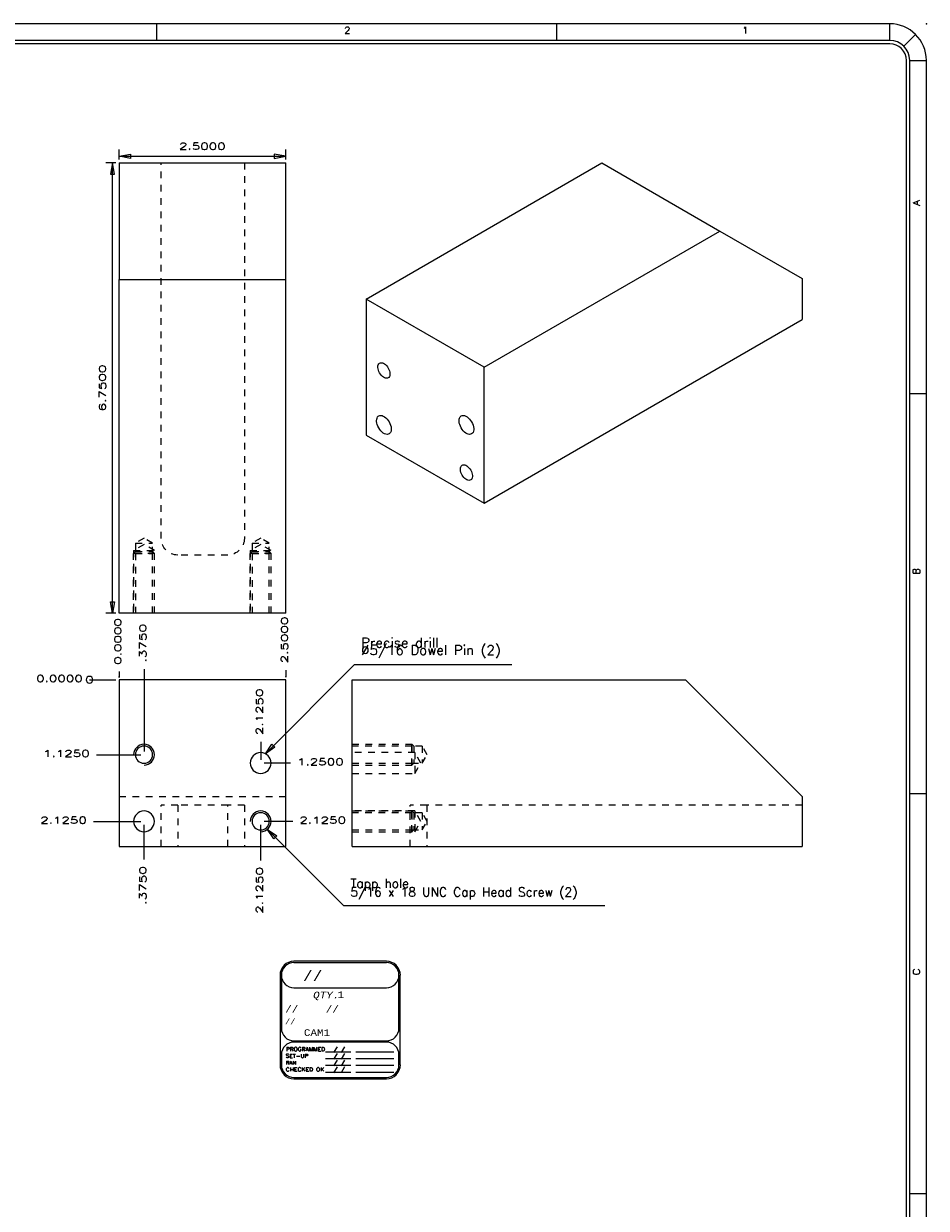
# Model space of a CAD drawing. Header units: inches. Extents: x 3 to 289, y 4 to 291.
# Tile 114 of 256: x 98 to 112, y 71 to 88. Entities that reach past the tile are written whole.
import ezdxf
from ezdxf.enums import TextEntityAlignment as Align

# ---------------------------------------------------------------- set-up
doc = ezdxf.new("R2010")
doc.units = ezdxf.units.IN
doc.header["$LTSCALE"] = 0.5
doc.header["$MEASUREMENT"] = 0
doc.linetypes.add('HIDDEN', pattern=[0.225, 0.15, -0.075])
for name, color, linetype in [('DIE', 7, 'Continuous'), ('MFB', 7, 'Continuous'), ('PLOTVIEW1', 7, 'Continuous')]:
    doc.layers.add(name, color=color, linetype=linetype)
doc.styles.add('VERO0-Simplex', font='simplex_.ttf')
doc.styles.add('VERO2-Courier New', font='cour.ttf')
doc.styles.add('VERO3-RomanS', font='romans__.ttf')
doc.styles.add('VERO5-RomanD', font='romand__.ttf')
doc.styles.add('VERO8-Courier New', font='couri.ttf')

# ---------------------------------------------------------------- blocks, each defined once
blk = doc.blocks.new('ArrowheadClosed')
at = {"color": 0}
for p, q in [((0, 0), (-1, 0.18)), ((-1, 0.18), (-1, -0.18)), ((-1, -0.18), (0, 0))]:
    blk.add_line(p, q, dxfattribs=at)
blk = doc.blocks.new('ArrowheadCircle')
at = {"color": 0}
blk.add_line((-0.5, 0), (-1, 0), dxfattribs=at)
blk.add_circle((0, 0), 0.5, dxfattribs=at)

msp = doc.modelspace()

# ---------------------------------------------------------------- linework, layer by layer
at = {"layer": 'DIE', "color": 56, "linetype": 'Continuous'}
for p, q in [((99.612, 86.451), (99.612, 86.601)), ((102.112, 86.451), (102.112, 86.601)), ((99.562, 86.401), (99.412, 86.401)), ((99.512, 79.651), (99.512, 86.401)), ((99.612, 86.501), (102.112, 86.501)), ((99.562, 79.651), (99.412, 79.651))]:
    msp.add_line(p, q, dxfattribs=at)
at = {"layer": 'DIE', "color": 9, "linetype": 'Continuous'}
for p, q in [((99.612, 86.401), (102.112, 86.401)), ((99.612, 86.401), (99.612, 84.651)), ((102.112, 84.651), (102.112, 86.401)), ((103.321, 84.36), (106.857, 86.401)), ((106.857, 86.401), (108.625, 85.38)), ((105.089, 83.339), (108.625, 85.38)), ((108.625, 85.38), (109.862, 84.666)), ((99.612, 84.651), (102.112, 84.651)), ((99.612, 79.651), (99.612, 84.651)), ((102.112, 79.651), (102.112, 84.651)), ((109.862, 84.666), (109.862, 84.054)), ((103.321, 84.36), (103.321, 82.319)), ((105.089, 83.339), (103.321, 84.36)), ((105.089, 81.298), (109.862, 84.054)), ((103.496, 83.341), (103.497, 83.358)), ((103.496, 83.331), (103.496, 83.341)), ((103.499, 83.312), (103.496, 83.331)), ((103.497, 83.358), (103.501, 83.373)), ((103.501, 83.373), (103.508, 83.386)), ((103.508, 83.386), (103.517, 83.396)), ((103.517, 83.396), (103.522, 83.399)), ((103.522, 83.399), (103.534, 83.404)), ((103.534, 83.404), (103.548, 83.405)), ((103.548, 83.405), (103.563, 83.403)), ((103.563, 83.403), (103.579, 83.397)), ((103.579, 83.397), (103.594, 83.388)), ((103.594, 83.388), (103.61, 83.376)), ((103.61, 83.376), (103.625, 83.361)), ((103.625, 83.361), (103.639, 83.344)), ((103.639, 83.344), (103.651, 83.325)), ((105.089, 81.298), (105.089, 83.339)), ((103.504, 83.291), (103.499, 83.312)), ((103.512, 83.271), (103.504, 83.291)), ((103.522, 83.251), (103.512, 83.271)), ((103.534, 83.232), (103.522, 83.251)), ((103.548, 83.215), (103.534, 83.232)), ((103.563, 83.2), (103.548, 83.215)), ((103.579, 83.188), (103.563, 83.2)), ((103.594, 83.179), (103.579, 83.188)), ((103.61, 83.173), (103.594, 83.179)), ((103.625, 83.171), (103.61, 83.173)), ((103.639, 83.172), (103.625, 83.171)), ((103.651, 83.177), (103.639, 83.172)), ((103.651, 83.325), (103.661, 83.305)), ((103.661, 83.185), (103.651, 83.177)), ((103.661, 83.305), (103.669, 83.285)), ((103.669, 83.196), (103.661, 83.185)), ((103.669, 83.285), (103.674, 83.265)), ((103.674, 83.21), (103.669, 83.196)), ((103.674, 83.265), (103.677, 83.245)), ((103.677, 83.227), (103.674, 83.21)), ((103.677, 83.245), (103.677, 83.227)), ((103.476, 82.535), (103.478, 82.557)), ((103.476, 82.524), (103.476, 82.535)), ((103.48, 82.5), (103.476, 82.524)), ((103.478, 82.557), (103.483, 82.575)), ((103.486, 82.476), (103.48, 82.5)), ((103.483, 82.575), (103.491, 82.591)), ((103.496, 82.451), (103.486, 82.476)), ((103.491, 82.591), (103.502, 82.603)), ((103.508, 82.427), (103.496, 82.451)), ((103.502, 82.603), (103.508, 82.607)), ((103.508, 82.607), (103.523, 82.613)), ((103.523, 82.613), (103.54, 82.614)), ((103.54, 82.614), (103.558, 82.611)), ((103.558, 82.611), (103.577, 82.604)), ((103.577, 82.604), (103.596, 82.593)), ((103.596, 82.593), (103.615, 82.578)), ((103.615, 82.578), (103.633, 82.56)), ((103.633, 82.56), (103.65, 82.54)), ((103.65, 82.54), (103.665, 82.517)), ((103.665, 82.517), (103.677, 82.493)), ((103.677, 82.493), (103.687, 82.468)), ((103.687, 82.468), (103.693, 82.443)), ((103.693, 82.443), (103.697, 82.419)), ((104.713, 82.535), (104.715, 82.557)), ((104.714, 82.524), (104.713, 82.535)), ((104.717, 82.5), (104.714, 82.524)), ((104.715, 82.557), (104.72, 82.575)), ((104.724, 82.476), (104.717, 82.5)), ((104.72, 82.575), (104.728, 82.591)), ((104.733, 82.451), (104.724, 82.476)), ((104.728, 82.591), (104.739, 82.603)), ((104.746, 82.427), (104.733, 82.451)), ((104.739, 82.603), (104.746, 82.607)), ((104.746, 82.607), (104.761, 82.613)), ((104.761, 82.613), (104.777, 82.614)), ((104.777, 82.614), (104.795, 82.611)), ((104.795, 82.611), (104.814, 82.604)), ((104.814, 82.604), (104.834, 82.593)), ((104.834, 82.593), (104.852, 82.578)), ((104.852, 82.578), (104.871, 82.56)), ((104.871, 82.56), (104.887, 82.54)), ((104.887, 82.54), (104.902, 82.517)), ((104.902, 82.517), (104.914, 82.493)), ((104.914, 82.493), (104.924, 82.468)), ((104.924, 82.468), (104.931, 82.443)), ((104.931, 82.443), (104.934, 82.419)), ((103.321, 82.319), (105.089, 81.298)), ((103.523, 82.404), (103.508, 82.427)), ((103.54, 82.383), (103.523, 82.404)), ((103.558, 82.365), (103.54, 82.383)), ((103.577, 82.35), (103.558, 82.365)), ((103.596, 82.339), (103.577, 82.35)), ((103.615, 82.332), (103.596, 82.339)), ((103.633, 82.329), (103.615, 82.332)), ((103.65, 82.331), (103.633, 82.329)), ((103.665, 82.336), (103.65, 82.331)), ((103.677, 82.346), (103.665, 82.336)), ((103.687, 82.36), (103.677, 82.346)), ((103.693, 82.377), (103.687, 82.36)), ((103.697, 82.397), (103.693, 82.377)), ((103.697, 82.419), (103.697, 82.397)), ((104.761, 82.404), (104.746, 82.427)), ((104.777, 82.383), (104.761, 82.404)), ((104.795, 82.365), (104.777, 82.383)), ((104.814, 82.35), (104.795, 82.365)), ((104.834, 82.339), (104.814, 82.35)), ((104.852, 82.332), (104.834, 82.339)), ((104.871, 82.329), (104.852, 82.332)), ((104.887, 82.331), (104.871, 82.329)), ((104.902, 82.336), (104.887, 82.331)), ((104.914, 82.346), (104.902, 82.336)), ((104.924, 82.36), (104.914, 82.346)), ((104.931, 82.377), (104.924, 82.36)), ((104.934, 82.397), (104.931, 82.377)), ((104.934, 82.419), (104.934, 82.397)), ((104.733, 81.81), (104.734, 81.827)), ((104.733, 81.8), (104.733, 81.81)), ((104.736, 81.781), (104.733, 81.8)), ((104.734, 81.827), (104.739, 81.842)), ((104.742, 81.76), (104.736, 81.781)), ((104.739, 81.842), (104.745, 81.855)), ((104.749, 81.74), (104.742, 81.76)), ((104.745, 81.855), (104.754, 81.865)), ((104.76, 81.72), (104.749, 81.74)), ((104.754, 81.865), (104.76, 81.869)), ((104.76, 81.869), (104.772, 81.873)), ((104.772, 81.873), (104.785, 81.875)), ((104.785, 81.875), (104.8, 81.872)), ((104.8, 81.872), (104.816, 81.866)), ((104.816, 81.866), (104.832, 81.857)), ((104.832, 81.857), (104.847, 81.845)), ((104.847, 81.845), (104.862, 81.83)), ((104.862, 81.83), (104.876, 81.813)), ((104.876, 81.813), (104.888, 81.794)), ((104.888, 81.794), (104.898, 81.774)), ((104.898, 81.774), (104.906, 81.754)), ((104.906, 81.754), (104.912, 81.734)), ((104.912, 81.734), (104.914, 81.714)), ((104.772, 81.701), (104.76, 81.72)), ((104.785, 81.684), (104.772, 81.701)), ((104.8, 81.669), (104.785, 81.684)), ((104.816, 81.657), (104.8, 81.669)), ((104.832, 81.648), (104.816, 81.657)), ((104.847, 81.642), (104.832, 81.648)), ((104.862, 81.64), (104.847, 81.642)), ((104.876, 81.641), (104.862, 81.64)), ((104.888, 81.646), (104.876, 81.641)), ((104.898, 81.654), (104.888, 81.646)), ((104.906, 81.665), (104.898, 81.654)), ((104.912, 81.679), (104.906, 81.665)), ((104.914, 81.696), (104.912, 81.679)), ((104.914, 81.714), (104.914, 81.696)), ((102.112, 79.651), (99.612, 79.651)), ((102.112, 78.651), (99.612, 78.651)), ((99.612, 78.651), (99.612, 76.151)), ((102.112, 76.151), (102.112, 78.651)), ((103.112, 76.151), (103.112, 78.651)), ((103.112, 78.651), (108.112, 78.651)), ((108.112, 78.651), (109.862, 76.901)), ((109.862, 76.901), (109.862, 76.151)), ((99.612, 76.151), (102.112, 76.151)), ((103.112, 76.151), (109.862, 76.151))]:
    msp.add_line(p, q, dxfattribs=at)
at = {"layer": 'DIE', "color": 254, "linetype": 'HIDDEN'}
for p, q in [((100.242, 80.771), (100.242, 86.401)), ((101.492, 86.401), (101.492, 80.771)), ((99.987, 80.681), (99.831, 80.591)), ((99.987, 80.775), (99.859, 80.701)), ((99.859, 80.701), (99.859, 80.545)), ((99.859, 80.701), (100.116, 80.701)), ((100.116, 80.701), (99.987, 80.775)), ((100.143, 80.591), (99.987, 80.681)), ((100.116, 80.545), (100.116, 80.701)), ((101.737, 80.681), (101.581, 80.591)), ((101.737, 80.775), (101.609, 80.701)), ((101.609, 80.701), (101.609, 80.545)), ((101.609, 80.701), (101.866, 80.701)), ((101.866, 80.701), (101.737, 80.775)), ((101.893, 80.591), (101.737, 80.681)), ((101.866, 80.545), (101.866, 80.701)), ((99.831, 80.591), (99.831, 79.651)), ((99.831, 80.591), (100.143, 80.591)), ((99.859, 80.572), (99.831, 80.545)), ((99.831, 79.651), (99.831, 80.545)), ((100.143, 80.545), (99.831, 80.545)), ((99.859, 80.572), (100.116, 80.572)), ((99.859, 80.545), (100.116, 80.545)), ((99.859, 80.545), (99.859, 79.651)), ((100.116, 80.572), (100.143, 80.545)), ((100.116, 79.651), (100.116, 80.545)), ((100.143, 79.651), (100.143, 80.591)), ((100.143, 79.651), (100.143, 80.545)), ((101.242, 80.521), (100.492, 80.521)), ((101.581, 80.591), (101.581, 79.651)), ((101.581, 80.591), (101.893, 80.591)), ((101.609, 80.572), (101.581, 80.545)), ((101.581, 79.651), (101.581, 80.545)), ((101.893, 80.545), (101.581, 80.545)), ((101.609, 80.572), (101.866, 80.572)), ((101.609, 80.545), (101.866, 80.545)), ((101.609, 80.545), (101.609, 79.651)), ((101.866, 80.572), (101.893, 80.545)), ((101.866, 79.651), (101.866, 80.545)), ((101.893, 79.651), (101.893, 80.591)), ((101.893, 79.651), (101.893, 80.545)), ((103.112, 77.682), (104.006, 77.682)), ((104.006, 77.655), (103.112, 77.655)), ((104.006, 77.37), (104.006, 77.682)), ((104.033, 77.655), (104.006, 77.682)), ((104.006, 77.655), (104.006, 77.398)), ((104.162, 77.655), (104.006, 77.655)), ((104.033, 77.655), (104.033, 77.398)), ((104.162, 77.655), (104.162, 77.398)), ((104.236, 77.526), (104.162, 77.655)), ((104.052, 77.557), (103.112, 77.557)), ((104.052, 77.557), (104.052, 77.245)), ((104.142, 77.401), (104.052, 77.557)), ((104.162, 77.398), (104.236, 77.526)), ((103.112, 77.398), (104.006, 77.398)), ((103.112, 77.37), (104.006, 77.37)), ((104.006, 77.398), (104.162, 77.398)), ((104.033, 77.398), (104.006, 77.37)), ((104.052, 77.245), (104.142, 77.401)), ((103.112, 77.245), (104.052, 77.245)), ((99.612, 76.901), (102.112, 76.901)), ((100.242, 76.151), (100.242, 76.771)), ((100.492, 76.771), (100.242, 76.771)), ((101.242, 76.771), (100.492, 76.771)), ((100.492, 76.771), (100.492, 76.151)), ((101.492, 76.771), (101.242, 76.771)), ((101.242, 76.151), (101.242, 76.771)), ((101.492, 76.771), (101.492, 76.151)), ((103.982, 76.151), (103.982, 76.771)), ((104.232, 76.771), (103.982, 76.771)), ((104.232, 76.771), (104.232, 76.151)), ((109.862, 76.771), (104.232, 76.771)), ((104.052, 76.682), (103.112, 76.682)), ((103.112, 76.682), (104.006, 76.682)), ((104.006, 76.655), (103.112, 76.655)), ((104.006, 76.37), (104.006, 76.682)), ((104.033, 76.655), (104.006, 76.682)), ((104.006, 76.655), (104.006, 76.398)), ((104.162, 76.655), (104.006, 76.655)), ((104.033, 76.655), (104.033, 76.398)), ((104.052, 76.682), (104.052, 76.37)), ((104.142, 76.526), (104.052, 76.682)), ((104.162, 76.655), (104.162, 76.398)), ((104.236, 76.526), (104.162, 76.655)), ((104.052, 76.37), (104.142, 76.526)), ((104.162, 76.398), (104.236, 76.526)), ((103.112, 76.398), (104.006, 76.398)), ((103.112, 76.37), (104.052, 76.37)), ((103.112, 76.37), (104.006, 76.37)), ((104.006, 76.398), (104.162, 76.398)), ((104.033, 76.398), (104.006, 76.37))]:
    msp.add_line(p, q, dxfattribs=at)
at = {"layer": 'DIE', "color": 9, "linetype": 'Continuous', "extrusion": (0, 0, -1)}
for centre, radius in [((-99.987, 77.526), 0.129), ((-101.737, 77.401), 0.156), ((-99.987, 76.526), 0.156), ((-101.737, 76.526), 0.129)]:
    msp.add_circle(centre, radius, dxfattribs=at)
at = {"layer": 'DIE', "color": 254, "linetype": 'HIDDEN', "extrusion": (0, 0, -1)}
for centre, start, end in [((-100.492, 80.771), 270, 0), ((-101.242, 80.771), 180, 270)]:
    msp.add_arc(centre, 0.25, start, end, dxfattribs=at)
at = {"layer": 'DIE', "color": 2, "linetype": 'Continuous'}
for centre in [(99.987, 77.526), (101.737, 76.526)]:
    msp.add_arc(centre, 0.156, 270, 180, dxfattribs=at)
at = {"layer": 'MFB', "color": 56, "linetype": 'Continuous'}
for p, q in [((99.612, 78.774), (99.612, 78.743)), ((99.612, 78.743), (99.612, 78.712)), ((99.612, 78.712), (99.612, 78.682)), ((99.987, 78.808), (99.987, 78.708)), ((101.807, 77.541), (103.145, 78.879)), ((102.112, 78.796), (102.112, 78.724)), ((102.112, 78.724), (102.112, 78.687)), ((103.145, 78.879), (105.505, 78.879)), ((99.168, 78.651), (99.279, 78.651)), ((99.279, 78.651), (99.39, 78.651)), ((99.39, 78.651), (99.501, 78.651)), ((99.501, 78.651), (99.562, 78.651)), ((99.612, 78.682), (99.612, 78.701)), ((99.987, 78.708), (99.987, 78.508)), ((102.112, 78.687), (102.112, 78.701)), ((99.987, 78.508), (99.987, 77.576)), ((101.737, 77.719), (101.737, 77.56)), ((99.272, 77.526), (99.372, 77.526)), ((99.372, 77.526), (99.572, 77.526)), ((99.572, 77.526), (99.937, 77.526)), ((101.737, 77.56), (101.737, 77.481)), ((101.737, 77.481), (101.737, 77.451)), ((101.849, 77.401), (101.787, 77.401)), ((101.96, 77.401), (101.849, 77.401)), ((102.183, 77.401), (101.96, 77.401)), ((99.23, 76.526), (99.33, 76.526)), ((99.33, 76.526), (99.53, 76.526)), ((99.53, 76.526), (99.937, 76.526)), ((99.987, 76.255), (99.987, 76.476)), ((101.737, 76.241), (101.737, 76.476)), ((101.918, 76.526), (101.787, 76.526)), ((101.837, 76.406), (102.982, 75.262)), ((102.118, 76.526), (101.918, 76.526)), ((102.218, 76.526), (102.118, 76.526)), ((99.987, 76.055), (99.987, 76.255)), ((101.737, 76.041), (101.737, 76.241)), ((99.987, 75.955), (99.987, 76.055)), ((101.737, 75.941), (101.737, 76.041)), ((102.982, 75.262), (106.902, 75.262))]:
    msp.add_line(p, q, dxfattribs=at)
at = {"layer": 'PLOTVIEW1', "color": 97, "linetype": 'Continuous'}
for p, q in [((111.175, 88.49), (65.175, 88.49)), ((100.175, 88.49), (100.175, 88.24)), ((106.175, 88.49), (106.175, 88.24)), ((111.175, 88.24), (111.175, 88.49)), ((111.387, 88.152), (111.564, 88.329)), ((111.175, 88.24), (65.175, 88.24)), ((111.175, 88.19), (65.175, 88.19)), ((111.425, 53.94), (111.425, 87.94)), ((111.475, 53.94), (111.475, 87.94)), ((111.475, 87.94), (111.725, 87.94)), ((111.725, 53.94), (111.725, 87.94)), ((111.725, 82.94), (111.475, 82.94)), ((111.725, 76.94), (111.475, 76.94)), ((111.725, 70.94), (111.475, 70.94))]:
    msp.add_line(p, q, dxfattribs=at)
at = {"layer": 'PLOTVIEW1', "color": 7, "linetype": 'Continuous'}
for p, q in [((103.624, 74.427), (102.236, 74.427)), ((103.624, 74.406), (102.236, 74.406)), ((102.028, 74.219), (102.028, 72.874)), ((102.049, 74.219), (102.049, 73.422)), ((103.811, 73.422), (103.811, 74.219)), ((103.832, 72.874), (103.832, 74.219)), ((102.236, 74.031), (103.624, 74.031)), ((102.236, 73.235), (103.624, 73.235)), ((103.624, 73.216), (102.236, 73.216)), ((102.049, 73.028), (102.049, 72.874)), ((102.708, 73.069), (103.089, 73.069)), ((103.165, 73.069), (103.736, 73.069)), ((103.811, 72.874), (103.811, 73.028)), ((102.708, 72.968), (103.089, 72.968)), ((102.708, 72.867), (103.089, 72.867)), ((103.165, 72.968), (103.736, 72.968)), ((103.165, 72.867), (103.736, 72.867)), ((102.236, 72.686), (103.624, 72.686)), ((102.708, 72.766), (103.089, 72.766)), ((103.165, 72.766), (103.736, 72.766)), ((102.236, 72.665), (103.624, 72.665))]:
    msp.add_line(p, q, dxfattribs=at)
at = {"layer": 'PLOTVIEW1', "color": 97, "linetype": 'Continuous'}
for radius in [0.55, 0.3, 0.25]:
    msp.add_arc((111.175, 87.94), radius, 0, 90, dxfattribs=at)
at = {"layer": 'PLOTVIEW1', "color": 7, "linetype": 'Continuous'}
for centre, radius, start, end in [((102.236, 74.219), 0.209, 90, 180), ((102.236, 74.219), 0.188, 90, 180), ((102.236, 74.219), 0.188, 90, 270), ((103.624, 74.219), 0.209, 0, 90), ((103.624, 74.219), 0.188, 0, 90), ((103.624, 74.219), 0.188, 270, 90), ((102.236, 73.422), 0.188, 180, 270), ((103.624, 73.422), 0.188, 270, 0), ((102.236, 73.028), 0.188, 90, 180), ((103.624, 73.028), 0.188, 0, 90), ((102.236, 72.874), 0.209, 180, 270), ((102.236, 72.874), 0.188, 180, 270), ((103.624, 72.874), 0.188, 270, 0), ((103.624, 72.874), 0.209, 270, 0)]:
    msp.add_arc(centre, radius, start, end, dxfattribs=at)
at = {"layer": 'PLOTVIEW1', "color": 56, "linetype": 'Continuous'}
msp.add_point((111.725, 88.49), dxfattribs=at)

# ---------------------------------------------------------------- block references
at = {"layer": 'DIE', "color": 56, "linetype": 'Continuous', "extrusion": (0, 0, -1), "xscale": 0.170138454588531, "yscale": 0.170138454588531, "zscale": 0.170138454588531}
msp.add_blockref('ArrowheadClosed', (-99.612, 86.501), dxfattribs=at)
at = {"layer": 'DIE', "color": 56, "linetype": 'Continuous', "xscale": 0.170138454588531, "yscale": 0.170138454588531, "zscale": 0.170138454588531}
msp.add_blockref('ArrowheadClosed', (102.112, 86.501), dxfattribs=at)
at = {"layer": 'DIE', "color": 56, "linetype": 'Continuous', "xscale": 0.170138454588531, "yscale": 0.170138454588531, "zscale": 0.170138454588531, "rotation": 90}
msp.add_blockref('ArrowheadClosed', (99.512, 86.401), dxfattribs=at)
at = {"layer": 'DIE', "color": 56, "linetype": 'Continuous', "extrusion": (0, 0, -1), "xscale": 0.170138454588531, "yscale": 0.170138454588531, "zscale": 0.170138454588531, "rotation": 270}
msp.add_blockref('ArrowheadClosed', (-99.512, 79.651), dxfattribs=at)
at = {"layer": 'MFB', "color": 56, "linetype": 'Continuous', "extrusion": (0, 0, -1), "xscale": 0.1, "yscale": 0.1, "zscale": 0.1}
msp.add_blockref('ArrowheadCircle', (-99.168, 78.651), dxfattribs=at)
at = {"layer": 'MFB', "color": 56, "linetype": 'Continuous', "extrusion": (0, 0, -1), "xscale": 0.170138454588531, "yscale": 0.170138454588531, "zscale": 0.170138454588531}
for p, rotation in [((-101.807, 77.541), 315), ((-101.837, 76.406), 45.00000000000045)]:
    msp.add_blockref('ArrowheadClosed', p, dxfattribs=dict(at, rotation=rotation))

# ---------------------------------------------------------------- texts
at = {"layer": 'DIE', "color": 230, "linetype": 'Continuous', "style": 'VERO0-Simplex', "width": 1.358929}
msp.add_text('2.5000', height=0.1, dxfattribs=at).set_placement((100.512, 86.601), (101.212, 86.601), align=Align.FIT)
msp.add_text('6.7500', height=0.1, rotation=90, dxfattribs=at).set_placement((99.412, 82.676), (99.412, 83.376), align=Align.FIT)
at = {"layer": 'MFB', "color": 7, "linetype": 'Continuous', "style": 'VERO0-Simplex'}
for s, width, p, p2 in [('0.0000', 1.358929, (99.645, 78.874), (99.645, 79.574)), ('.3750', 1.376302, (100.02, 78.908), (100.02, 79.488)), ('2.5000', 1.358929, (102.145, 78.896), (102.145, 79.596)), ('2.1250', 1.410379, (101.77, 77.819), (101.77, 78.519)), ('.3750', 1.376302, (100.02, 75.275), (100.02, 75.855)), ('2.1250', 1.410379, (101.77, 75.141), (101.77, 75.841))]:
    msp.add_text(s, height=0.1, rotation=90, dxfattribs=dict(at, width=width)).set_placement(p, p2, align=Align.FIT)
for s, width, p, p2 in [('0.0000', 1.358929, (98.368, 78.618), (99.068, 78.618)), ('1.1250', 1.465878, (98.472, 77.493), (99.172, 77.493)), ('1.2500', 1.410379, (102.283, 77.368), (102.983, 77.368)), ('2.1250', 1.410379, (98.43, 76.493), (99.13, 76.493)), ('2.1250', 1.410379, (102.318, 76.493), (103.018, 76.493))]:
    msp.add_text(s, height=0.1, dxfattribs=dict(at, width=width)).set_placement(p, p2, align=Align.FIT)
at = {"layer": 'MFB', "color": 7, "linetype": 'Continuous', "attachment_point": 1, "style": 'VERO0-Simplex'}
for s, insert, char_height, line_spacing_factor in [('Precise drill\\P%%c5/16 Dowel Pin (2)', (103.245, 79.279), 0.14625, 0.45625), ('Tapp hole\\P5/16 x 18 UNC Cap Head Screw (2)', (103.082, 75.662), 0.13438, 0.575)]:
    msp.add_mtext(s, dxfattribs=dict(at, insert=insert, char_height=char_height, line_spacing_factor=line_spacing_factor))
at = {"layer": 'PLOTVIEW1', "color": 56, "linetype": 'Continuous', "style": 'VERO5-RomanD', "width": 0.999731}
for s, p, p2 in [('2', (102.991, 88.342), (103.085, 88.342)), ('1', (108.962, 88.342), (109.056, 88.342))]:
    msp.add_text(s, height=0.1, dxfattribs=at).set_placement(p, p2, align=Align.FIT)
at = {"layer": 'PLOTVIEW1', "color": 56, "linetype": 'Continuous', "style": 'VERO5-RomanD'}
for s, width, p, p2 in [('A', 0.999731, (111.625, 85.756), (111.625, 85.85)), ('B', 0.999731, (111.625, 80.23), (111.625, 80.324)), ('C', 0.998855, (111.625, 74.218), (111.625, 74.317))]:
    msp.add_text(s, height=0.1, rotation=90, dxfattribs=dict(at, width=width)).set_placement(p, p2, align=Align.FIT)
at = {"layer": 'PLOTVIEW1', "color": 7, "linetype": 'Continuous'}
for s, height, style, width, p, p2 in [('//', 0.15, 'VERO2-Courier New', 0.931388, (102.37, 74.132), (102.664, 74.132)), ('QTY.', 0.1, 'VERO8-Courier New', 0.931388, (102.524, 73.872), (102.916, 73.872)), ('1', 0.1, 'VERO2-Courier New', 0.931388, (102.892, 73.877), (102.99, 73.877)), ('//', 0.1, 'VERO2-Courier New', 0.931388, (102.105, 73.66), (102.301, 73.66)), ('//', 0.1, 'VERO2-Courier New', 0.931388, (102.714, 73.66), (102.91, 73.66)), ('//', 0.08, 'VERO2-Courier New', 0.931388, (102.102, 73.482), (102.258, 73.482)), ('CAM1', 0.1, 'VERO2-Courier New', 0.931388, (102.386, 73.308), (102.778, 73.308)), ('SET-UP', 0.0565, 'VERO3-RomanS', 1.000387, (102.113, 72.98), (102.451, 72.98)), ('PROGRAMMED', 0.0575, 'VERO3-RomanS', 1.000726, (102.116, 73.08), (102.703, 73.08)), ('/ /', 0.0563, 'VERO3-RomanS', 0.999632, (102.825, 73.079), (103.001, 73.079)), ('/ /', 0.0563, 'VERO3-RomanS', 0.999632, (102.825, 72.978), (103.001, 72.978)), ('RAN', 0.0516, 'VERO3-RomanS', 1.00058, (102.116, 72.88), (102.268, 72.88)), ('/ /', 0.0563, 'VERO3-RomanS', 0.999632, (102.825, 72.876), (103.001, 72.876)), ('CHECKED OK', 0.0548, 'VERO3-RomanS', 1.000182, (102.113, 72.778), (102.691, 72.778)), ('/ /', 0.0563, 'VERO3-RomanS', 0.999632, (102.825, 72.775), (103.001, 72.775))]:
    msp.add_text(s, height=height, dxfattribs=dict(at, style=style, width=width)).set_placement(p, p2, align=Align.FIT)

doc.saveas('drawing.dxf')
